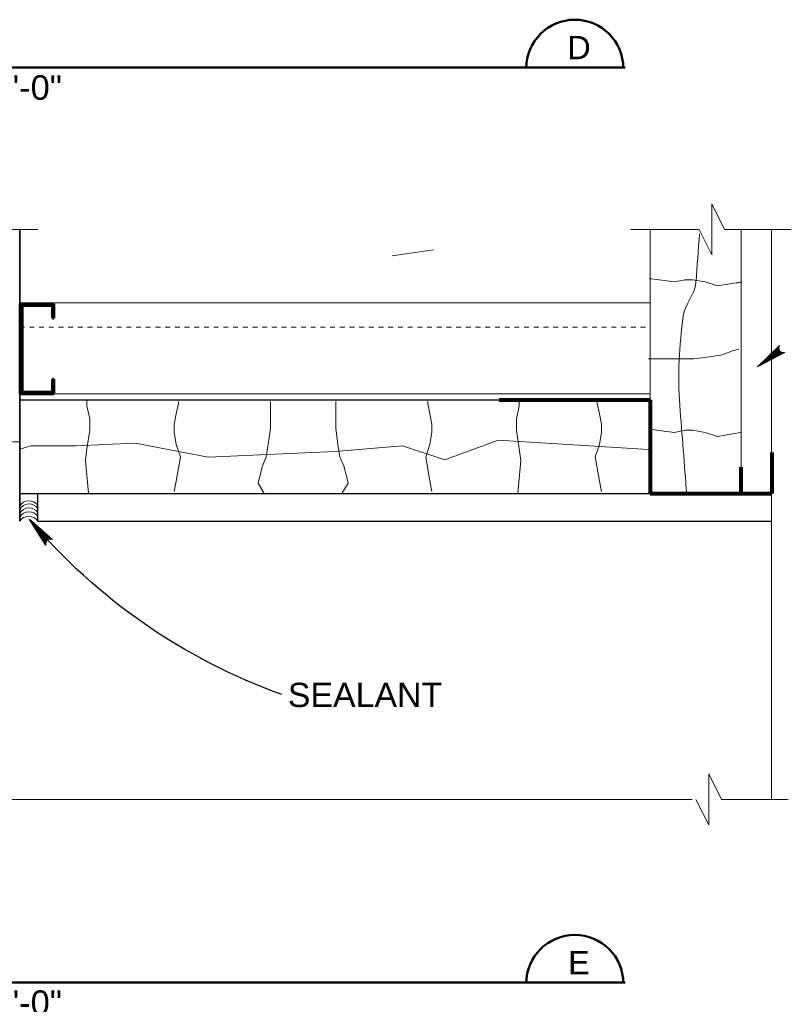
# Model space of a CAD drawing. Extents: x 1745 to 4097, y 1178 to 2898.
# Tile 8 of 18: x 3033 to 3049, y 1202 to 1222. Entities that reach past the tile are written whole.
import ezdxf
from ezdxf.enums import TextEntityAlignment as Align

# ---------------------------------------------------------------- set-up
doc = ezdxf.new("R2010")
doc.units = 0
doc.header["$LTSCALE"] = 0.03937
doc.header["$MEASUREMENT"] = 0
doc.linetypes.add('OD38a701$0$DGN Style 3', pattern=[2.682286, 1.915919, -0.766368])
for name, color, linetype, lineweight in [('A-Anno-Patt', 152, 'Continuous', 18), ('A-Anno-Text', 53, 'Continuous', 25), ('A-Flor-FLAS', 2, 'Continuous', 80), ('A-Wall-Full-Extr', 2, 'Continuous', 35), ('OD38a701$0$Level 15', 7, 'Continuous', 18), ('OD38a701$0$Level 46', 7, 'Continuous', 18), ('OD38a701$0$Level 52', 7, 'Continuous', 18), ('OD38a701$0$Level 53', 7, 'Continuous', 18), ('OD38a701$0$Level 56', 7, 'Continuous', 18)]:
    doc.layers.add(name, color=color, linetype=linetype, lineweight=lineweight)
doc.styles.add('notes', font='ARIAL.TTF')

# ---------------------------------------------------------------- blocks, each defined once
blk = doc.blocks.new('OD38a701$0$LARROW_2')
at = {"layer": 'OD38a701$0$Level 56', "color": 3, "linetype": 'Continuous', "lineweight": 25, "flags": 128}
blk.add_lwpolyline([(-0.1564, 0.0226), (0, 0), (-0.1562, -0.0226), (-0.1514, -0.0189), (-0.1445, -0.0121), (-0.1411, -0.0059), (-0.1403, 0), (-0.1415, 0.0066), (-0.1451, 0.0131), (-0.1521, 0.0195), (-0.1564, 0.0226), (-0.0046, 0.0003), (-0.1513, -0.0211), (-0.1467, -0.0178), (-0.1395, -0.0109), (-0.1371, -0.002), (-0.1388, 0.0069), (-0.143, 0.013), (-0.1481, 0.018), (-0.1516, 0.0208), (-0.0129, 0.0002), (-0.1446, -0.0186), (-0.14, -0.0156), (-0.1376, -0.0117), (-0.135, -0.0068), (-0.1336, 0.0003), (-0.1344, 0.006), (-0.1371, 0.0105), (-0.1427, 0.0141), (-0.1465, 0.0185), (-0.0225, 0.0002), (-0.1374, -0.0159), (-0.1323, -0.0095), (-0.1308, -0.0018), (-0.1315, 0.0069), (-0.1414, 0.0163), (-0.0333, 0.0008), (-0.1308, -0.0129), (-0.1294, -0.0084), (-0.1264, -0.0011), (-0.1282, 0.0066), (-0.136, 0.0135), (-0.0431, 0.0007), (-0.1272, -0.01), (-0.1245, -0.0045), (-0.1232, 0.0014), (-0.1291, 0.0105), (-0.0549, 0.0008), (-0.1221, -0.0075), (-0.1203, -0.0034), (-0.1198, 0.0014), (-0.1245, 0.008), (-0.0689, 0.0008), (-0.1179, -0.0048), (-0.1165, 0.0016), (-0.121, 0.0055), (-0.0804, 0.0007), (-0.1146, -0.0029), (-0.1154, 0.0032), (-0.0921, 0.0007), (-0.1132, -0.0009), (-0.1139, 0.001), (-0.1066, 0.001)], dxfattribs=at)
blk = doc.blocks.new('OD38a701$0$LARROW_4')
at = {"layer": 'OD38a701$0$Level 56', "color": 3, "linetype": 'Continuous', "lineweight": 18, "flags": 128}
blk.add_lwpolyline([(-0.1564, 0.0226), (0, 0), (-0.1563, -0.0226), (-0.1514, -0.0189), (-0.1445, -0.0121), (-0.1411, -0.0059), (-0.1403, 0), (-0.1415, 0.0066), (-0.1451, 0.0131), (-0.1521, 0.0195), (-0.1564, 0.0226), (-0.0046, 0.0003), (-0.1513, -0.0211), (-0.1468, -0.0178), (-0.1395, -0.0109), (-0.1371, -0.002), (-0.1387, 0.0069), (-0.143, 0.013), (-0.1481, 0.018), (-0.1516, 0.0207), (-0.0129, 0.0002), (-0.1446, -0.0186), (-0.14, -0.0156), (-0.1376, -0.0117), (-0.135, -0.0068), (-0.1336, 0.0003), (-0.1344, 0.006), (-0.1371, 0.0105), (-0.1428, 0.0141), (-0.1465, 0.0185), (-0.0225, 0.0003), (-0.1374, -0.0159), (-0.1323, -0.0095), (-0.1308, -0.0017), (-0.1315, 0.0069), (-0.1414, 0.0163), (-0.0332, 0.0008), (-0.1308, -0.0129), (-0.1294, -0.0084), (-0.1264, -0.0011), (-0.1283, 0.0066), (-0.136, 0.0135), (-0.0431, 0.0007), (-0.1272, -0.01), (-0.1245, -0.0045), (-0.1232, 0.0014), (-0.1291, 0.0105), (-0.0549, 0.0007), (-0.1221, -0.0075), (-0.1202, -0.0034), (-0.1198, 0.0014), (-0.1245, 0.008), (-0.0689, 0.0008), (-0.1179, -0.0048), (-0.1165, 0.0016), (-0.121, 0.0055), (-0.0804, 0.0007), (-0.1146, -0.0029), (-0.1154, 0.0033), (-0.0921, 0.0008), (-0.1133, -0.0009), (-0.1139, 0.001), (-0.1066, 0.001)], dxfattribs=at)

msp = doc.modelspace()

# ---------------------------------------------------------------- linework, layer by layer
at = {"layer": 'A-Anno-Patt'}
msp.add_line((3040.27336, 1217.08657), (3041.12833, 1217.21224), dxfattribs=at)
at = {"layer": 'A-Anno-Patt', "flags": 128}
for points in [[(3047.36946, 1216.52036), (3047.48896, 1216.54874), (3046.98334, 1216.46449), (3046.73046, 1216.54874), (3046.47759, 1216.59099), (3046.30909, 1216.59099), (3046.09834, 1216.54874), (3045.62509, 1216.60861), (3045.58296, 1216.60861)], [(3047.42603, 1215.16095), (3047.29034, 1215.12699), (3047.07971, 1215.04274), (3046.82684, 1215.00049), (3046.48971, 1214.95836), (3045.89721, 1214.96136), (3045.56009, 1214.96136)], [(3034.01184, 1212.18799), (3033.95271, 1212.86724), (3033.98221, 1213.10361), (3034.04134, 1213.48749), (3034.04134, 1213.72386), (3033.98221, 1213.98961), (3033.98221, 1214.10786)], [(3035.78234, 1212.22636), (3035.82459, 1212.43711), (3035.90884, 1212.94274), (3035.82459, 1213.19561), (3035.78234, 1213.44849), (3035.78234, 1213.61699), (3035.82459, 1213.82774), (3035.86671, 1214.03849), (3035.86671, 1214.08061)], [(3037.63771, 1212.18424), (3037.51121, 1212.39499), (3037.59559, 1212.73211), (3037.67984, 1212.94274), (3037.72209, 1213.19561), (3037.76421, 1213.53274), (3037.76421, 1213.74349), (3037.76421, 1214.08061)], [(3039.24021, 1212.18424), (3039.36671, 1212.39499), (3039.28234, 1212.73211), (3039.19809, 1212.94274), (3039.15584, 1213.19561), (3039.11371, 1213.53274), (3039.11371, 1213.74349), (3039.11371, 1214.08061)], [(3041.09559, 1212.22636), (3041.05334, 1212.43711), (3040.96909, 1212.94274), (3041.05334, 1213.19561), (3041.09559, 1213.44849), (3041.09559, 1213.61699), (3041.05334, 1213.82774), (3041.01121, 1214.03849), (3041.01121, 1214.08061)], [(3042.86609, 1212.18799), (3042.92521, 1212.86724), (3042.89571, 1213.10361), (3042.83659, 1213.48749), (3042.83659, 1213.72386), (3042.89571, 1213.98961), (3042.89571, 1214.10786)], [(3044.58896, 1212.22636), (3044.54671, 1212.43711), (3044.46246, 1212.94274), (3044.54671, 1213.19561), (3044.58896, 1213.44849), (3044.58896, 1213.61699), (3044.54671, 1213.82774), (3044.50459, 1214.03849), (3044.50459, 1214.08061)], [(3047.45694, 1213.44003), (3046.98334, 1213.36111), (3046.73046, 1213.44536), (3046.47759, 1213.48761), (3046.30909, 1213.48761), (3046.09834, 1213.44536), (3045.62509, 1213.50524), (3045.58296, 1213.50524)], [(3032.59611, 1213.10155), (3032.82597, 1213.16719), (3033.75497, 1213.16719), (3034.97409, 1213.22532), (3036.48359, 1212.93519), (3039.09622, 1213.05119), (3040.48959, 1213.16719), (3041.36047, 1212.87719), (3042.46359, 1213.28332), (3045.55581, 1213.09345)]]:
    msp.add_lwpolyline(points, dxfattribs=at)
at = {"layer": 'A-Anno-Patt'}
msp.add_open_spline([(3046.34832, 1212.16835), (3046.3006, 1212.78107), (3046.25287, 1213.3938), (3046.20515, 1214.00653), (3046.15753, 1214.61787), (3046.19646, 1215.23337), (3046.27674, 1215.84472), (3046.30905, 1216.09078), (3046.52165, 1216.29085), (3046.53923, 1216.53702), (3046.56309, 1216.87124), (3046.58695, 1217.20545), (3046.61081, 1217.53967)], degree=3, knots=[0, 0, 0, 0, 0.33961651, 0.33961651, 0.33961651, 0.67846416, 0.67846416, 0.67846416, 0.81484386, 0.81484386, 0.81484386, 1, 1, 1, 1], dxfattribs=at)
at = {"layer": 'A-Anno-Text', "extrusion": (0, 0, -1)}
msp.add_arc((-3042.12267, 1219.52527), 12.20358, 289.743943, 319.832973, dxfattribs=at)
at = {"layer": 'A-Flor-FLAS'}
for p, q in [((3042.48019, 1214.11544), (3045.5961, 1214.11544)), ((3045.5961, 1214.11544), (3045.5961, 1212.18132)), ((3048.10858, 1212.18713), (3048.10858, 1213.0285)), ((3047.4711, 1212.18132), (3047.4711, 1212.72836)), ((3045.5961, 1212.18132), (3048.0961, 1212.18132))]:
    msp.add_line(p, q, dxfattribs=at)
at = {"layer": 'A-Wall-Full-Extr'}
msp.add_line((3032.59607, 1211.61543), (3032.59607, 1217.62619), dxfattribs=at)
at = {"layer": 'OD38a701$0$Level 15', "color": 4, "linetype": 'Continuous', "lineweight": 18}
for p, q in [((3032.96725, 1217.62619), (3028.79382, 1217.62619)), ((3046.60268, 1217.63072), (3045.1951, 1217.63072)), ((3045.5961, 1212.21904), (3045.5961, 1217.63072)), ((3048.50446, 1217.63072), (3047.12981, 1217.63072)), ((3047.4711, 1212.18132), (3047.4711, 1217.63072)), ((3048.0961, 1205.87623), (3048.0961, 1217.63072)), ((3032.59611, 1216.11544), (3045.5961, 1216.11544)), ((3032.59611, 1214.24044), (3045.5961, 1214.24044)), ((3046.45785, 1205.87623), (3032.07793, 1205.87623)), ((3048.44139, 1205.87623), (3047.06673, 1205.87623))]:
    msp.add_line(p, q, dxfattribs=at)
at = {"layer": 'OD38a701$0$Level 15', "color": 3, "linetype": 'Continuous', "lineweight": 60}
for p, q in [((3032.60808, 1214.24044), (3032.60808, 1216.09797)), ((3032.60808, 1216.09797), (3033.30293, 1216.09797)), ((3032.64764, 1214.27559), (3032.64764, 1216.06283)), ((3032.64764, 1216.06283), (3033.27209, 1216.06283)), ((3033.27209, 1215.80201), (3033.27209, 1216.06283)), ((3033.30293, 1215.80201), (3033.30293, 1216.09797)), ((3033.27209, 1215.80201), (3033.30293, 1215.80201)), ((3033.27209, 1214.27559), (3033.27209, 1214.53993)), ((3033.27209, 1214.53993), (3033.30293, 1214.53993)), ((3033.30293, 1214.24044), (3033.30293, 1214.53993)), ((3032.60808, 1214.24044), (3033.30293, 1214.24044)), ((3032.64764, 1214.27559), (3033.27209, 1214.27559))]:
    msp.add_line(p, q, dxfattribs=at)
at = {"layer": 'OD38a701$0$Level 15', "color": 4, "linetype": 'OD38a701$0$DGN Style 3', "lineweight": 18}
msp.add_line((3032.59611, 1215.61544), (3045.5961, 1215.61544), dxfattribs=at)
at = {"layer": 'OD38a701$0$Level 15', "color": 4, "linetype": 'Continuous', "lineweight": 25}
for p, q in [((3032.59611, 1214.11544), (3045.5961, 1214.11544)), ((3032.59611, 1212.18132), (3048.0961, 1212.18132)), ((3032.97107, 1211.61544), (3048.0961, 1211.61544))]:
    msp.add_line(p, q, dxfattribs=at)
at = {"layer": 'OD38a701$0$Level 15', "color": 7, "linetype": 'Continuous', "lineweight": 25}
msp.add_line((3032.97107, 1211.61543), (3032.97107, 1212.18132), dxfattribs=at)
at = {"layer": 'OD38a701$0$Level 15', "color": 4, "linetype": 'Continuous', "lineweight": 18, "flags": 128}
for points in [[(3047.12959, 1217.63074), (3046.86659, 1218.16011), (3046.86659, 1217.10386), (3046.60246, 1217.63074)], [(3047.06646, 1205.87624), (3046.80346, 1206.40561), (3046.80346, 1205.34936), (3046.53934, 1205.87624)]]:
    msp.add_lwpolyline(points, dxfattribs=at)
at = {"layer": 'OD38a701$0$Level 46', "color": 24, "linetype": 'Continuous', "lineweight": 50}
for p, q in [((3027.87106, 1220.9707), (3045.07706, 1220.9707)), ((3027.87106, 1202.09941), (3045.07706, 1202.09941))]:
    msp.add_line(p, q, dxfattribs=at)
for centre in [(3044.04047, 1220.95467), (3044.04047, 1202.08338)]:
    msp.add_arc(centre, 1, 0, 180, dxfattribs=at)
at = {"layer": 'OD38a701$0$Level 52', "color": 2, "linetype": 'Continuous', "lineweight": 18, "extrusion": (0, 0, -1)}
for centre, radius, start, end in [((-3032.78732, 1211.81517), 0.21988, 29.570456, 146.688083), ((-3032.78732, 1211.74979), 0.21988, 29.570456, 146.688083), ((-3032.78732, 1211.66804), 0.21988, 29.570456, 146.688083), ((-3032.78732, 1211.58867), 0.21988, 29.570456, 146.688083), ((-3032.78357, 1211.48462), 0.22862, 34.901433, 145.098567)]:
    msp.add_arc(centre, radius, start, end, dxfattribs=at)
at = {"layer": 'OD38a701$0$Level 53', "color": 4, "linetype": 'Continuous', "lineweight": 18}
msp.add_open_spline([(3024.98646, 1212.74774), (3025.12125, 1212.79915), (3025.25604, 1212.85057), (3025.39084, 1212.90199), (3025.59484, 1212.97981), (3025.8281, 1212.93387), (3026.04559, 1212.92124), (3026.25746, 1212.90893), (3026.46918, 1212.87361), (3026.68109, 1212.86336), (3026.87944, 1212.85377), (3027.07985, 1212.86503), (3027.27809, 1212.88274), (3027.45015, 1212.89811), (3027.60983, 1213.00603), (3027.77871, 1213.01761), (3028.05646, 1213.03666), (3028.34826, 1212.9834), (3028.62596, 1212.92124), (3028.8382, 1212.87373), (3029.02998, 1212.73871), (3029.24221, 1212.70924), (3029.48711, 1212.67523), (3029.74992, 1212.68735), (3029.99321, 1212.74774), (3030.16096, 1212.78938), (3030.32594, 1212.84184), (3030.49384, 1212.88274), (3030.63455, 1212.91702), (3030.77423, 1212.95267), (3030.91759, 1212.97911), (3031.12805, 1213.01793), (3031.341, 1213.02234), (3031.55296, 1213.03686), (3031.69375, 1213.04651), (3031.83601, 1213.02642), (3031.97671, 1213.03686), (3032.15137, 1213.04982), (3032.28274, 1213.24899), (3032.45809, 1213.24899), (3032.50942, 1213.24899), (3032.56075, 1213.24899), (3032.61209, 1213.24899)], degree=3, knots=[0, 0, 0, 0, 0.05553642, 0.05553642, 0.05553642, 0.13959034, 0.13959034, 0.13959034, 0.22147526, 0.22147526, 0.22147526, 0.29812273, 0.29812273, 0.29812273, 0.36465356, 0.36465356, 0.36465356, 0.47407391, 0.47407391, 0.47407391, 0.55769967, 0.55769967, 0.55769967, 0.65419465, 0.65419465, 0.65419465, 0.72072966, 0.72072966, 0.72072966, 0.77649391, 0.77649391, 0.77649391, 0.8583614, 0.8583614, 0.8583614, 0.91273707, 0.91273707, 0.91273707, 0.9802387, 0.9802387, 0.9802387, 1, 1, 1, 1], dxfattribs=at)

# ---------------------------------------------------------------- block references
at = {"layer": 'A-Anno-Text', "xscale": 4.000000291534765, "yscale": 4.000000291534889, "zscale": 4.000000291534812, "rotation": 130.166995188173}
msp.add_blockref('OD38a701$0$LARROW_2', (3032.79709, 1211.65374), dxfattribs=at)
at = {"layer": 'OD38a701$0$Level 56', "color": 3, "linetype": 'Continuous', "lineweight": 18, "xscale": 3.999999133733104, "yscale": 3.999999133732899, "zscale": 3.99999913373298, "rotation": 215.8669005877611}
msp.add_blockref('OD38a701$0$LARROW_4', (3047.80771, 1214.79886), dxfattribs=at)

# ---------------------------------------------------------------- texts
at = {"layer": 'A-Anno-Text', "style": 'notes'}
msp.add_text('SEALANT', height=0.5, dxfattribs=at).set_placement((3038.12421, 1208.28099), align=Align.TOP_LEFT)
at = {"layer": 'OD38a701$0$Level 46', "color": 24, "linetype": 'Continuous', "lineweight": 35, "style": 'notes'}
for s, p in [('D', (3044.12689, 1221.3802)), ('E', (3044.12689, 1202.50891))]:
    msp.add_text(s, height=0.48, dxfattribs=at).set_placement(p, align=Align.MIDDLE_CENTER)
for p in [(3028.08531, 1220.8097), (3028.08531, 1201.93841)]:
    msp.add_text('SCALE : 3"=1\'-0"', height=0.507, dxfattribs=at).set_placement(p, align=Align.TOP_LEFT)

doc.saveas('drawing.dxf')
